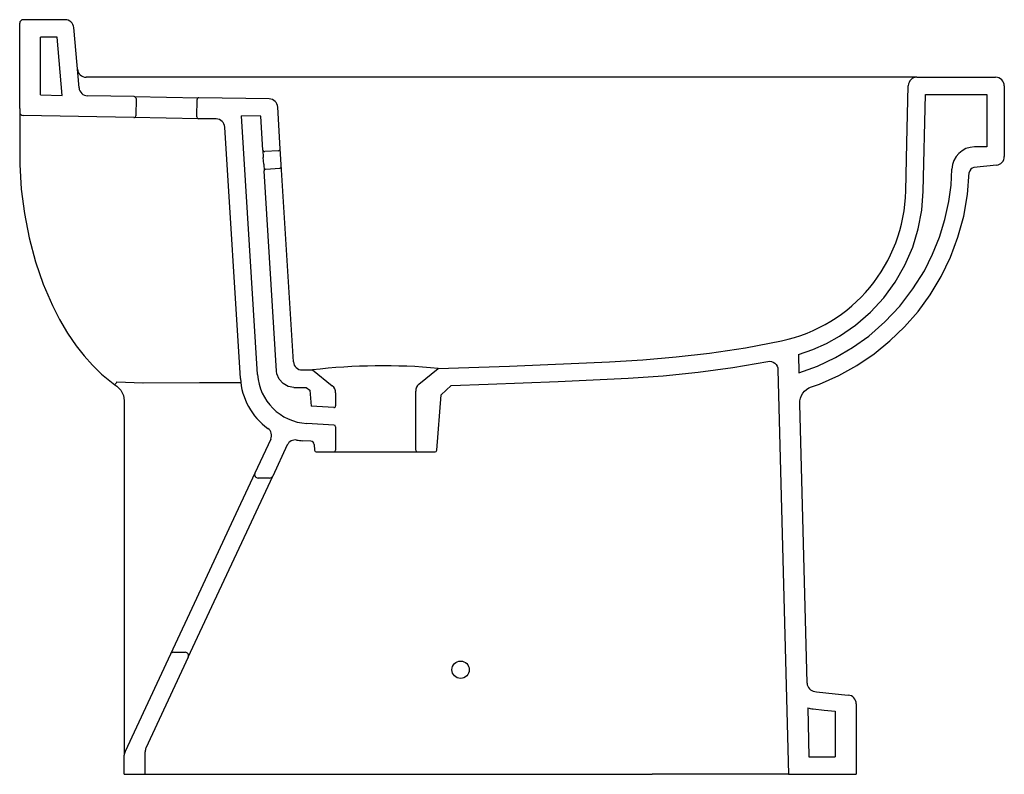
# Model space of a CAD drawing. Header units: millimetres. Extents: x 216.717 to 217.282, y 158.489 to 158.922.
import ezdxf

# ---------------------------------------------------------------- set-up
doc = ezdxf.new("R2010")
doc.units = ezdxf.units.MM
doc.layers.add('SANINDUSA', color=3, linetype='Continuous')

msp = doc.modelspace()

# ---------------------------------------------------------------- linework, layer by layer
at = {"layer": 'SANINDUSA'}
for p, q in [((216.7174368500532, 158.8714204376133), (216.7174368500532, 158.920458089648)), ((216.7434676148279, 158.922458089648), (216.7194368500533, 158.922458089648)), ((216.7514716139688, 158.8833405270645), (216.7484485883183, 158.9178938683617)), ((216.7388859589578, 158.912458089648), (216.7294368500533, 158.912458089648)), ((216.7294368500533, 158.8792471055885), (216.7294368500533, 158.912458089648)), ((216.7418104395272, 158.8790311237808), (216.7388859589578, 158.912458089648)), ((216.7812749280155, 158.8894580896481), (216.7555180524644, 158.8894580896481)), ((216.864727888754, 158.8894580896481), (216.7812749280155, 158.8894580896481)), ((217.2323258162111, 158.8894580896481), (216.864727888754, 158.8894580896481)), ((217.2323258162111, 158.8894580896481), (217.2774368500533, 158.8894580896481)), ((217.2824368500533, 158.884458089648), (217.2824368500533, 158.8439601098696)), ((216.7294368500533, 158.8792471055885), (216.7418104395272, 158.8790311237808)), ((216.7832112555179, 158.8783084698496), (216.7563653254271, 158.8787770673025)), ((216.7832112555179, 158.8783084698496), (216.8202056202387, 158.8776627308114)), ((217.2359253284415, 158.8240266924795), (217.2372148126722, 158.8794580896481)), ((217.2372148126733, 158.8794580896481), (217.2724368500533, 158.8794580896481)), ((217.2724368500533, 158.8794580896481), (217.2724368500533, 158.8494580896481)), ((216.7841936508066, 158.8772911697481), (216.7840191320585, 158.8672929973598)), ((216.8190138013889, 158.8666815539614), (216.8191883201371, 158.8766803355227)), ((216.8605850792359, 158.876957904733), (216.8202056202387, 158.8776627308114)), ((216.7174368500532, 158.8714204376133), (216.7174368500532, 158.839490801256)), ((216.7830018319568, 158.8663106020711), (216.7194019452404, 158.8674207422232)), ((216.8539523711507, 158.71888923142), (216.8447569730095, 158.8672326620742)), ((216.8557893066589, 158.8670400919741), (216.8447569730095, 158.8672326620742)), ((216.8569732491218, 158.8476828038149), (216.8557893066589, 158.8670400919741)), ((216.866954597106, 158.8482932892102), (216.8654884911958, 158.8722639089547)), ((216.8199961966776, 158.8656648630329), (216.7830018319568, 158.8663106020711)), ((216.8302287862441, 158.8654862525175), (216.8199961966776, 158.8656648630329)), ((216.8440795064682, 158.7165050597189), (216.835132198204, 158.8607922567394)), ((216.8569732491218, 158.8476828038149), (216.8572342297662, 158.8434158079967)), ((216.8660175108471, 158.8472341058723), (216.8580324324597, 158.8467457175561)), ((216.8676871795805, 158.8363156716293), (216.866954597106, 158.8482932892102)), ((217.2724368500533, 158.8494580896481), (217.2654045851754, 158.8494580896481)), ((216.8574660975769, 158.8396248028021), (216.8572342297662, 158.8434158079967)), ((216.8574660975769, 158.8396248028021), (216.8577058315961, 158.8357051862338)), ((217.2779594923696, 158.8389875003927), (217.2650401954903, 158.837629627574)), ((216.8648531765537, 158.7208471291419), (216.8577058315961, 158.8357051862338)), ((216.858642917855, 158.8367643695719), (216.8666279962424, 158.8372527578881)), ((216.8745473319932, 158.7261531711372), (216.8676871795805, 158.8363156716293)), ((217.1643588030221, 158.7303808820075), (217.1645829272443, 158.719821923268)), ((216.8795429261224, 158.7214584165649), (216.8854231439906, 158.7214642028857)), ((216.8854231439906, 158.7214642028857), (216.8968226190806, 158.7123014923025)), ((216.7720301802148, 158.7130184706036), (216.7731338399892, 158.7122398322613)), ((216.8748336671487, 158.7114576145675), (216.8819044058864, 158.7114625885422)), ((216.8819044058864, 158.7114625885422), (216.8839043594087, 158.7098550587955)), ((216.8839043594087, 158.7098550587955), (216.8846290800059, 158.7006466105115)), ((216.9446901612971, 158.6754580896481), (216.9446901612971, 158.7093969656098)), ((216.9649788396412, 158.7126050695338), (216.9592705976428, 158.7072472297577)), ((216.7774368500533, 158.7040212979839), (216.7774368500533, 158.5173685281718)), ((216.8986901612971, 158.7084043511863), (216.8986901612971, 158.7009047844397)), ((216.9567626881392, 158.6753796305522), (216.9592707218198, 158.7072472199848)), ((216.8976333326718, 158.6999064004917), (216.8846290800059, 158.7006466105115)), ((216.8977469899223, 158.6898837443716), (216.8821915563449, 158.6907691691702)), ((216.8986901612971, 158.6888853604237), (216.8986901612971, 158.6754580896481)), ((216.8615079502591, 158.6817491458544), (216.8524402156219, 158.6623033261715)), ((216.8844695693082, 158.6806233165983), (216.8798491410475, 158.6808863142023)), ((216.8709937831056, 158.678429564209), (216.8626857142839, 158.6606128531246)), ((216.8863497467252, 158.6787834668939), (216.886617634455, 158.6753796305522)), ((216.8876145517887, 158.6744580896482), (216.8976901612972, 158.6744580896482)), ((216.8976901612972, 158.6744580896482), (216.9456901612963, 158.6744580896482)), ((216.9456901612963, 158.6744580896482), (216.9557657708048, 158.6744580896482)), ((216.8524402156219, 158.6623033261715), (216.8375183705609, 158.6303033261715)), ((216.8477638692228, 158.6286128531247), (216.8626857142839, 158.6606128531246)), ((216.8608730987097, 158.6594580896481), (216.8542528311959, 158.6594580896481)), ((216.8375183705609, 158.6303033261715), (216.8188660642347, 158.5903033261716)), ((216.8291115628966, 158.5886128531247), (216.8477638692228, 158.6286128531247)), ((216.8188660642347, 158.5903033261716), (216.8039442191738, 158.5583033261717)), ((216.8141897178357, 158.5566128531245), (216.8291115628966, 158.5886128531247)), ((216.8039442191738, 158.5583033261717), (216.777905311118, 158.5024627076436)), ((216.8141897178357, 158.5566128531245), (216.7899053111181, 158.504534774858)), ((216.8057568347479, 158.5594580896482), (216.8123771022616, 158.5594580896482)), ((217.1974368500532, 158.5299562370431), (217.1974368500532, 158.489458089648)), ((217.1696149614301, 158.5276562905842), (217.1703533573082, 158.499458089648)), ((217.1854368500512, 158.5256646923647), (217.1854368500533, 158.499458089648)), ((216.7774368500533, 158.5173685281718), (216.7774368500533, 158.5003496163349)), ((216.7774368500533, 158.489458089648), (216.7774368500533, 158.5003496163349)), ((216.7894368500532, 158.489458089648), (216.7894368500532, 158.5024216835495)), ((217.1703533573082, 158.499458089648), (217.1854368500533, 158.499458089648)), ((216.7774368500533, 158.489458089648), (216.7894368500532, 158.489458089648)), ((216.7894368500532, 158.489458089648), (216.7945676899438, 158.489458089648)), ((216.7945676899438, 158.489458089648), (217.0804583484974, 158.489458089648)), ((217.158611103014, 158.489458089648), (217.0804583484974, 158.489458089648)), ((217.158611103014, 158.489458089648), (217.1974368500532, 158.489458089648))]:
    msp.add_line(p, q, dxfattribs=at)
at = {"layer": 'SANINDUSA', "flags": 128}
for points in [[(217.2259224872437, 158.8242513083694), (217.2265850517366, 158.8515218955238), (217.2273270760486, 158.884570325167)], [(216.7174379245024, 158.839425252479), (216.7183472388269, 158.825221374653), (216.7201275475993, 158.8112410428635), (216.7228552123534, 158.7971943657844), (216.7264785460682, 158.7835749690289), (216.7308978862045, 158.7707173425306), (216.7361826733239, 158.758433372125), (216.740317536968, 158.7503838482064), (216.7448920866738, 158.7426637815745), (216.7499225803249, 158.735319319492), (216.7543784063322, 158.7296391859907), (216.7591850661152, 158.7242572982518), (216.7644567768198, 158.7191318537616), (216.7701593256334, 158.7144014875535)], [(217.1645829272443, 158.719821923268), (217.1752524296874, 158.7237155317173), (217.1855684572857, 158.7285788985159), (217.1954062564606, 158.7343481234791), (217.2046410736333, 158.7409593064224), (217.2139400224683, 158.7490817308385), (217.2224373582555, 158.7581224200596), (217.2300180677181, 158.7679446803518), (217.2365671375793, 158.7784118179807), (217.2413206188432, 158.7878606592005), (217.2452746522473, 158.7977120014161), (217.2483901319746, 158.8078595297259), (217.2506279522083, 158.8181969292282), (217.2518618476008, 158.8274342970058), (217.2524075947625, 158.8367378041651)], [(217.1643588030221, 158.7303808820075), (217.1724772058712, 158.7331749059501), (217.1803414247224, 158.7366595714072), (217.1878647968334, 158.7407964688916), (217.1971135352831, 158.7471629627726), (217.2056212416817, 158.7545450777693), (217.213227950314, 158.7628039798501), (217.2198484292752, 158.7718732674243), (217.2254334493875, 158.7816556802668), (217.2298780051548, 158.791967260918), (217.2330478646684, 158.8024029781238), (217.2350738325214, 158.8131530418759), (217.2359199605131, 158.8240266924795)], [(216.9465172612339, 158.7132612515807), (216.9576515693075, 158.7224034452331), (216.9985270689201, 158.7236548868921), (217.0559197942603, 158.7262239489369), (217.0750638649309, 158.7273708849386), (217.0941804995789, 158.7289155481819), (217.1132298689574, 158.7310764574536), (217.133955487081, 158.7342484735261), (217.154575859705, 158.7382072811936)], [(216.8748336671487, 158.7114576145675), (216.8715236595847, 158.7120216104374), (216.8685869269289, 158.7136494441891), (216.8663545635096, 158.7161575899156), (216.8650782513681, 158.7192632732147), (216.8648531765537, 158.7208471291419)], [(216.7701593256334, 158.7144014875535), (216.7711130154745, 158.7136864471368), (216.7720301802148, 158.7130184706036)], [(216.7731442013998, 158.714590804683), (216.7729230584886, 158.7142822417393), (216.7727119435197, 158.7139869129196), (216.7725185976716, 158.7137156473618), (216.7723501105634, 158.7134783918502), (216.7722126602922, 158.7132838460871), (216.7721112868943, 158.7131391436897), (216.7720497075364, 158.7130495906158), (216.7720301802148, 158.7130184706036)], [(216.7731442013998, 158.714590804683), (216.7881902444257, 158.7141459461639), (216.788255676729, 158.7141440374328)], [(216.788255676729, 158.7141440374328), (216.7883198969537, 158.7141441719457), (216.8205454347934, 158.7142233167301), (216.8441150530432, 158.7142806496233)], [(216.7731338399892, 158.7122398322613), (216.7755317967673, 158.7098925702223), (216.7770182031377, 158.7068844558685), (216.7774368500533, 158.7040212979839)], [(217.1737201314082, 158.536951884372), (217.1747273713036, 158.5368459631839), (217.1800952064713, 158.536281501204), (217.1854630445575, 158.5357170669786), (217.1908308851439, 158.5351526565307), (217.1929596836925, 158.5349288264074)], [(217.1726742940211, 158.5270067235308), (217.1790555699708, 158.526335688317), (217.1854368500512, 158.5256646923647)]]:
    msp.add_lwpolyline(points, dxfattribs=at)
for points in [[(217.1692447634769, 158.541793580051), (217.1650470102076, 158.7020993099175, -0.3283762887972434), (217.1718235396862, 158.7118284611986), (217.1764165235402, 158.7133906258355), (217.1874350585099, 158.7182771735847), (217.1978685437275, 158.7240626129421), (217.2076756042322, 158.730691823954), (217.2168148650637, 158.738109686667), (217.2252449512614, 158.7462610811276), (217.2329244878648, 158.755090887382), (217.2398120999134, 158.7645439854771), (217.2461332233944, 158.775055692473), (217.2514922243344, 158.7861275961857), (217.255841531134, 158.7976963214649), (217.2591335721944, 158.8096984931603), (217.2613207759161, 158.822070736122), (217.2623555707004, 158.8347496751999)], [(216.9649788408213, 158.7126050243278), (216.9862439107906, 158.7132275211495), (217.0263994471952, 158.7147698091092), (217.0665394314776, 158.7167915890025), (217.0866321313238, 158.7181644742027), (217.1066696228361, 158.7201661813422), (217.1267100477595, 158.7229254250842), (217.1466748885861, 158.726406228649, -0.4577825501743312), (217.1525319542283, 158.7216114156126), (217.158611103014, 158.489458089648)]]:
    msp.add_lwpolyline(points, format="xyb", dxfattribs=at)
at = {"layer": 'SANINDUSA'}
msp.add_circle((216.9704368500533, 158.5494580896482), 0.005, dxfattribs=at)
for centre, radius, start, end in [((216.7194368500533, 158.920458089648), 0.00200000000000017, 90, 180), ((216.7434676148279, 158.9174580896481), 0.005, 4.999999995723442, 90), ((216.7555180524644, 158.894458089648), 0.00500000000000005, 184.9999999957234, 270), ((217.2323258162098, 158.8844580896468), 0.005000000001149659, 89.99999998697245, 178.7137676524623), ((217.2774368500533, 158.884458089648), 0.005, 0, 90), ((216.7564525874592, 158.8837763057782), 0.005000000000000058, 184.9999999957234, 269.0000000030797), ((216.7831938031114, 158.8773086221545), 0.001000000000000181, 359.0000000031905, 89.00000000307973), ((216.8201881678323, 158.8766628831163), 0.001000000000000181, 89.00000000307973, 179.0000000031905), ((216.8604978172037, 158.8719586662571), 0.004999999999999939, 3.499999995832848, 89.00000000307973), ((216.7194368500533, 158.8694204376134), 0.00200000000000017, 180, 269.0000000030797), ((216.7830192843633, 158.8673104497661), 0.000999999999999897, 269.0000000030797, 359.0000000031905), ((216.820013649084, 158.8666647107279), 0.000999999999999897, 179.0000000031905, 269.0000000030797), ((216.8301415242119, 158.8604870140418), 0.005, 3.499999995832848, 89.00000000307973), ((216.8579713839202, 158.8477438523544), 0.001000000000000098, 183.4999999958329, 273.5000000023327), ((216.8659564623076, 158.8482322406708), 0.001000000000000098, 273.5000000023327, 3.499999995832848), ((217.2654045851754, 158.836458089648), 0.01299999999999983, 90, 178.7671001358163), ((217.2774368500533, 158.8439601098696), 0.005000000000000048, 275.9999999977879, 0), ((216.8587039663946, 158.8357662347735), 0.001000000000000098, 93.50000000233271, 183.4999999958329), ((216.866689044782, 158.8362546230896), 0.001000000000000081, 3.499999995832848, 93.50000000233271), ((217.2653537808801, 158.834646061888), 0.003000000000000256, 95.99999999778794, 178.0207378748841), ((217.1359234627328, 158.8262852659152), 0.09002737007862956, 281.9449953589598, 358.7077186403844), ((216.8795380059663, 158.7264584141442), 0.005, 183.4999999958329, 270.0563808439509), ((216.9260039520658, 158.3784493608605), 0.34540698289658, 84.74295051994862, 96.74708859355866), ((216.8820086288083, 158.7188249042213), 0.03800000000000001, 183.4999999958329, 234.3984763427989), ((216.8838964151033, 158.720720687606), 0.03000000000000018, 183.4999999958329, 266.7422045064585), ((216.8936901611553, 158.7084043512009), 0.005000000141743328, 0, 51.20825146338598), ((216.9496901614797, 158.7093969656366), 0.005000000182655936, 129.3888436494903, 180), ((216.8976901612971, 158.7009047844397), 0.001000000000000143, 266.7422045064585, 0), ((216.8569764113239, 158.6838622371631), 0.005, 334.999999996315, 54.39847634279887), ((216.8976901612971, 158.6888853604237), 0.0009999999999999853, 0, 86.74220450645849), ((216.8755253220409, 158.6763164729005), 0.005, 81.3281829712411, 154.999999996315), ((216.8820086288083, 158.7188249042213), 0.03800000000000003, 261.3281829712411, 266.7422045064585), ((216.8843559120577, 158.6786265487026), 0.001999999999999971, 4.499999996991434, 86.74220450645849), ((216.8876145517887, 158.6754580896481), 0.00099999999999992, 184.4999999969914, 270), ((216.8976901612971, 158.6754580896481), 0.0009999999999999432, 270, 0), ((216.9456901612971, 158.6754580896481), 0.0009999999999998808, 180, 270), ((216.9557657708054, 158.6754580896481), 0.0009999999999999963, 270, 355.5000000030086), ((216.8542528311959, 158.661458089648), 0.002000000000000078, 154.999999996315, 270), ((216.8608730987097, 158.661458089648), 0.002000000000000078, 270, 334.999999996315), ((216.8057568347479, 158.557458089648), 0.002000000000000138, 90, 154.999999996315), ((216.8123771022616, 158.557458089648), 0.002000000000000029, 334.999999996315, 90), ((217.1742430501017, 158.5419244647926), 0.005000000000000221, 181.49999999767, 263.9968154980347), ((217.1924368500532, 158.5299562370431), 0.00500000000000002, 0, 83.99779552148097), ((217.1742430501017, 158.5419244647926), 0.01500000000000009, 252.0287793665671, 263.9968154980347), ((216.7824368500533, 158.5003496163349), 0.005000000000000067, 154.999999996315, 180), ((216.7944368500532, 158.5024216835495), 0.00499999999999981, 154.999999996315, 180)]:
    msp.add_arc(centre, radius, start, end, dxfattribs=at)

doc.saveas('drawing.dxf')
